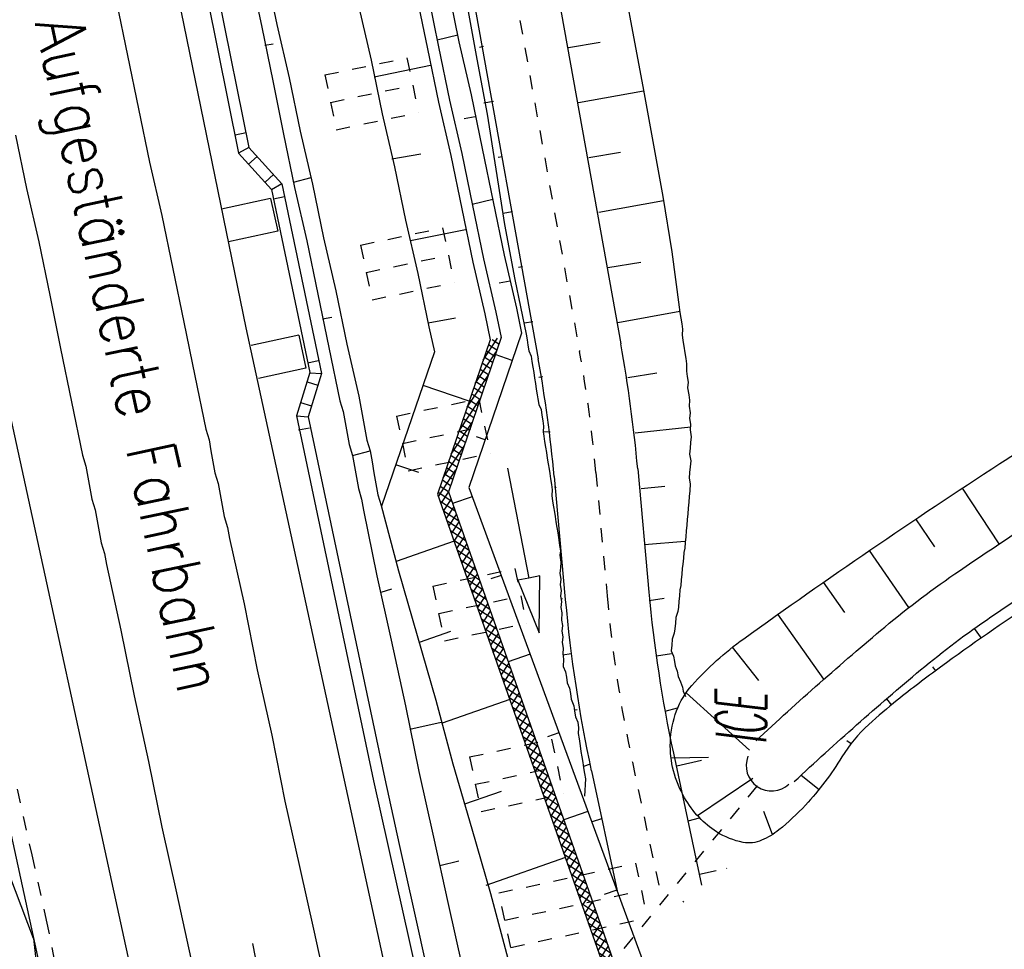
# Model space of a CAD drawing. Extents: x 447827 to 448299, y 438389 to 439851.
# Tile 43 of 116: x 448021 to 448056, y 439047 to 439080. Entities that reach past the tile are written whole.
import ezdxf

# ---------------------------------------------------------------- set-up
doc = ezdxf.new("R2010")
doc.units = 0
doc.header["$LTSCALE"] = 2
doc.header["$MEASUREMENT"] = 0
for name, pattern in [('ACAD_ISO03W100', [0.5, 0.25, -0.25]), ('ACAD_ISO05W100', [0.5, 0.25, -0.25]), ('ACAD_ISO10W100W', [0.5, 0.25, -0.25]), ('AUSGEZOGEN', [0]), ('PUNKTX2', [0.5, 0.25, -0.25]), ('STRICHLINIEX2', [0.5, 0.25, -0.25])]:
    doc.linetypes.add(name, pattern=pattern)
doc.layers.get('0').update_dxf_attribs({"linetype": 'AUSGEZOGEN'})
for name, color, linetype in [('ANMERKUNG', 7, 'CONTINUOUS'), ('BOESCHG', 250, 'AUSGEZOGEN'), ('DB-Bahnachse', 7, 'CONTINUOUS'), ('DB-Boeschungen', 15, 'CONTINUOUS'), ('DB-Durchlässe', 15, 'CONTINUOUS'), ('DB-Gleisachsen', 7, 'CONTINUOUS'), ('DB-GRABEN', 15, 'AUSGEZOGEN'), ('DB-HZV-Stützscheiben', 15, 'CONTINUOUS'), ('DB-Ingenieurbauwerke', 15, 'CONTINUOUS'), ('DB-Kabelanlagen', 15, 'CONTINUOUS'), ('DB-Tiefenentwässerung', 15, 'CONTINUOUS'), ('DB-Weg-Boeschungen', 15, 'CONTINUOUS'), ('DB-Wege', 15, 'CONTINUOUS'), ('FBRTOP', 250, 'AUSGEZOGEN'), ('MULDE', 250, 'AUSGEZOGEN'), ('SCHSYMBOL', 200, 'AUSGEZOGEN')]:
    doc.layers.add(name, color=color, linetype=linetype)
doc.styles.add('ROMANS', font='romans.shx', dxfattribs={"width": 0.8})

# ---------------------------------------------------------------- blocks, each defined once
blk = doc.blocks.new('DL')
at = {"color": 0}
blk.add_arc((-0.311, 0.025), 0.91, 282.5363, 77.4637, dxfattribs=at)
blk.add_point((0.597, 0.003), dxfattribs=at)
blk = doc.blocks.new('*X348')
at = {"color": 0, "linetype": 'ByBlock'}
for p, q in [((110633, -163972), (110636, -163969)), ((110633, -164290), (110837, -164086)), ((111294, -164751), (110633, -164091)), ((110787, -164454), (111038, -164204)), ((110988, -164572), (111238, -164321)), ((112062, -165201), (111102, -164241)), ((111188, -164689), (111439, -164439)), ((111389, -164807), (111640, -164556)), ((111590, -164924), (111840, -164674)), ((112617, -165438), (111870, -164691)), ((111790, -165042), (112041, -164791)), ((111991, -165159), (112242, -164909)), ((112192, -165277), (112442, -165026)), ((112392, -165395), (112643, -165144)), ((112617, -165488), (112844, -165261)), ((112830, -165651), (112617, -165438)), ((112682, -165185), (112638, -165141)), ((113598, -166101), (112682, -165185)), ((112794, -165630), (113044, -165379)), ((112593, -165512), (112617, -165488)), ((112994, -165747), (113245, -165496)), ((113195, -165865), (113446, -165614)), ((113396, -165982), (113620, -165758)), ((113620, -165804), (113406, -165591)), ((113620, -165758), (113647, -165731)), ((114366, -166551), (113620, -165804)), ((113596, -166100), (113622, -166074)), ((113622, -166074), (113847, -165849)), ((113797, -166217), (114048, -165966)), ((113998, -166335), (114249, -166084)), ((114625, -166491), (114174, -166040)), ((114198, -166452), (114449, -166201)), ((114399, -166570), (114624, -166345)), ((114624, -166345), (114650, -166319)), ((115134, -167001), (114625, -166491)), ((114626, -166661), (114851, -166437)), ((115751, -167299), (114942, -166490)), ((118133, -166972), (118598, -166508)), ((118829, -166877), (118476, -166524)), ((118844, -166573), (118756, -166486)), ((118844, -166580), (118967, -166457)), ((118871, -166871), (119336, -166406)), ((119389, -166800), (119036, -166447)), ((119240, -166820), (119704, -166356)), ((119668, -166762), (119316, -166409)), ((119844, -166619), (119596, -166371)), ((119608, -166770), (119843, -166535)), ((119843, -166535), (120073, -166305)), ((120228, -166685), (119875, -166332)), ((119977, -166719), (120442, -166254)), ((120508, -166646), (120155, -166294)), ((120346, -166669), (120811, -166204)), ((120787, -166608), (120435, -166255)), ((120841, -166343), (120715, -166217)), ((120715, -166618), (120843, -166490)), ((114600, -166687), (114626, -166661)), ((114800, -166805), (115051, -166554)), ((115001, -166922), (115252, -166672)), ((115202, -167040), (115453, -166789)), ((115603, -167275), (116016, -166862)), ((115920, -167276), (116385, -166811)), ((116311, -167222), (115958, -166870)), ((116591, -167184), (116238, -166831)), ((116289, -167225), (116754, -166761)), ((116870, -167146), (116518, -166793)), ((116658, -167175), (117123, -166710)), ((117150, -167107), (116798, -166755)), ((117027, -167124), (117491, -166659)), ((117430, -167069), (117077, -166716)), ((117710, -167030), (117357, -166678)), ((117395, -167074), (117860, -166609)), ((117990, -166992), (117637, -166639)), ((117764, -167023), (118229, -166558)), ((118269, -166954), (117917, -166601)), ((118549, -166915), (118197, -166563)), ((118502, -166922), (118844, -166580)), ((119109, -166838), (118844, -166573)), ((119948, -166723), (119844, -166619)), ((115402, -167158), (115653, -166907)), ((116031, -167261), (115678, -166908))]:
    blk.add_line(p, q, dxfattribs=at)
blk = doc.blocks.new('*X349')
at = {"color": 0, "linetype": 'ByBlock'}
for p, q in [((133691, -164779), (134089, -164381)), ((134217, -164764), (133865, -164412)), ((133993, -164795), (134457, -164331)), ((134497, -164726), (134145, -164374)), ((134362, -164745), (134826, -164280)), ((134777, -164688), (134425, -164335)), ((135018, -164610), (134704, -164297)), ((134730, -164694), (135015, -164410)), ((135013, -164287), (134984, -164258)), ((131051, -165192), (131507, -164736)), ((131699, -165110), (131347, -164758)), ((131411, -165150), (131876, -164685)), ((131979, -165072), (131627, -164719)), ((132046, -164820), (131906, -164681)), ((132046, -164833), (132244, -164634)), ((132149, -165048), (132613, -164584)), ((132539, -164995), (132186, -164642)), ((132818, -164956), (132466, -164604)), ((132517, -164998), (132982, -164533)), ((133098, -164918), (132746, -164566)), ((132886, -164947), (133351, -164483)), ((133378, -164880), (133026, -164527)), ((133255, -164897), (133548, -164603)), ((133658, -164841), (133305, -164489)), ((133548, -164603), (133720, -164432)), ((133938, -164803), (133585, -164450)), ((133624, -164846), (133691, -164779)), ((128460, -165555), (128925, -165090)), ((128829, -165504), (129294, -165039)), ((129181, -165456), (128829, -165103)), ((129461, -165417), (129108, -165065)), ((129198, -165453), (129663, -164989)), ((129741, -165379), (129388, -165026)), ((129567, -165403), (130031, -164938)), ((130021, -165341), (129668, -164988)), ((130049, -165050), (129948, -164950)), ((130300, -165302), (130049, -165050)), ((130051, -165237), (130400, -164888)), ((130580, -165264), (130228, -164911)), ((130304, -165302), (130769, -164837)), ((130860, -165225), (130507, -164873)), ((130673, -165251), (131046, -164878)), ((131049, -165097), (130787, -164834)), ((131046, -164878), (131138, -164786)), ((131140, -165187), (131049, -165097)), ((131420, -165149), (131067, -164796)), ((131780, -165099), (132046, -164833)), ((132259, -165033), (132046, -164820)), ((126085, -165703), (126343, -165444)), ((126247, -165859), (126712, -165394)), ((126663, -165801), (126311, -165449)), ((126943, -165763), (126590, -165410)), ((126616, -165808), (127081, -165343)), ((127083, -165585), (126870, -165372)), ((127084, -165658), (127450, -165293)), ((127502, -165686), (127150, -165334)), ((127354, -165707), (127818, -165242)), ((127782, -165648), (127430, -165295)), ((128062, -165609), (127709, -165257)), ((127723, -165656), (128187, -165191)), ((128342, -165571), (127989, -165218)), ((128091, -165605), (128556, -165141)), ((128622, -165533), (128269, -165180)), ((128901, -165494), (128549, -165142)), ((129936, -165352), (130051, -165237)), ((131042, -165200), (131051, -165192)), ((123297, -166264), (123761, -165799)), ((123865, -166186), (123513, -165833)), ((123666, -166213), (124130, -165748)), ((124145, -166147), (123792, -165795)), ((124034, -166162), (124499, -165698)), ((124425, -166109), (124072, -165756)), ((124705, -166070), (124352, -165718)), ((124403, -166112), (124868, -165647)), ((124984, -166032), (124632, -165679)), ((124772, -166061), (125085, -165748)), ((125086, -165815), (124912, -165641)), ((125085, -165748), (125237, -165596)), ((125264, -165993), (125086, -165815)), ((125141, -166010), (125606, -165546)), ((125544, -165955), (125191, -165603)), ((125824, -165917), (125471, -165564)), ((125510, -165960), (125974, -165495)), ((126086, -165861), (125751, -165526)), ((125878, -165909), (126085, -165703)), ((126083, -165539), (126031, -165487)), ((126383, -165840), (126083, -165539)), ((126985, -165757), (127084, -165658)), ((127223, -165725), (127083, -165585)), ((120843, -166490), (121180, -166153)), ((121347, -166531), (120994, -166179)), ((121084, -166567), (121548, -166103)), ((121627, -166493), (121274, -166140)), ((121453, -166517), (121917, -166052)), ((121907, -166454), (121554, -166102)), ((121821, -166466), (122286, -166001)), ((122186, -166416), (121834, -166063)), ((122466, -166378), (122114, -166025)), ((122190, -166415), (122655, -165951)), ((122746, -166339), (122393, -165987)), ((122559, -166365), (123024, -165900)), ((123026, -166301), (122673, -165948)), ((122928, -166314), (123393, -165849)), ((123306, -166262), (122953, -165910)), ((123585, -166224), (123233, -165871)), ((126103, -165878), (126086, -165861)), ((121067, -166570), (120841, -166343))]:
    blk.add_line(p, q, dxfattribs=at)

msp = doc.modelspace()

# ---------------------------------------------------------------- linework, layer by layer
at = {"layer": 'BOESCHG'}
for p, q in [((448056.031, 439061.413), (448054.716, 439063.41)), ((448053.721, 439061.304), (448053.05, 439062.303)), ((448052.796, 439059.133), (448051.395, 439061.181)), ((448050.507, 439058.958), (448049.749, 439060.045)), ((448049.763, 439056.572), (448048.113, 439058.893)), ((448055.137, 439058.384), (448055.379, 439058.037)), ((448047.436, 439056.526), (448046.494, 439057.719)), ((448053.645, 439057.019), (448053.754, 439056.872)), ((448044.833, 439056.084), (448047.097, 439054.035)), ((448051.995, 439055.864), (448052.172, 439055.647)), ((448050.584, 439054.381), (448050.733, 439054.266)), ((448044.294, 439053.758), (448045.63, 439053.778)), ((448045.239, 439051.688), (448047.221, 439053.028)), ((448048.95, 439053.142), (448049.587, 439052.628)), ((448047.921, 439051.014), (448047.611, 439051.842))]:
    msp.add_line(p, q, dxfattribs=at)
at = {"layer": 'BOESCHG', "flags": 128}
for points in [[(448061.177, 439072.749, -0.00203), (448056.732, 439099.478, -0.005112), (448055.119, 439110.115, -0.000048), (448051.131, 439138.373, 0.000047), (448047.023, 439167.493, 0.00076), (448045.396, 439178.889, 0.000316), (448041.424, 439206.29)], [(448038.556, 439204.391, -0.001345), (448043.05, 439177.807, -0.003377), (448044.74, 439167.201, -0.000035), (448049.078, 439138.729, -0.000035), (448053.46, 439109.94, -0.001648), (448055.054, 439099.229, -0.000664), (448058.888, 439072.61)]]:
    msp.add_lwpolyline(points, format="xyb", dxfattribs=at)
at = {"layer": 'BOESCHG'}
for points in [[(448045.042, 439056.348, -0.05499), (448046.892, 439058.018, -0.012312), (448056.053, 439064.283, -0.001854), (448062.29, 439068.294, -0.008601), (448063.652, 439069.13, -0.022645), (448067.512, 439071.179, -0.028643), (448070.714, 439072.479, -0.014509), (448072.174, 439072.929, -0.012092), (448073.952, 439073.376, -0.024831), (448074.951, 439073.55, -0.020613), (448076.168, 439073.649, -0.119581)], [(448069.436, 439065.391, 0.022809), (448067.422, 439065.015, 0.054909), (448066.617, 439064.731, 0.009197), (448063.812, 439063.314, 0.013907), (448062.002, 439062.292, 0.009559), (448057.312, 439059.346, 0.01288), (448053.933, 439057.005, 0.010725), (448052.382, 439055.819, 0.01565), (448051.364, 439054.951, 0.071405), (448050.406, 439053.793, -0.04946), (448049.1, 439052.066, -0.036914)], [(448049.1, 439052.066, -0.036914), (448048.148, 439051.178, -0.066926), (448047.532, 439050.806, -0.149836), (448046.871, 439050.732, -0.096262), (448045.921, 439051.108, -0.061835), (448045.295, 439051.628, -0.057583), (448044.773, 439052.329, -0.069138), (448044.381, 439053.293, -0.069622), (448044.268, 439054.32, -0.083936), (448044.492, 439055.442, -0.090752), (448045.042, 439056.348, -0.05499)]]:
    msp.add_lwpolyline(points, format="xyb", dxfattribs=at)
at = {"layer": 'DB-Bahnachse', "linetype": 'ACAD_ISO10W100W'}
msp.add_line((448029.321, 439047.11), (448030.709, 439040.722), dxfattribs=at)
at = {"layer": 'DB-Boeschungen', "linetype": 'Continuous'}
for p, q in [((448029.806, 439081.904), (448030.198, 439079.993)), ((448029.273, 439081.758), (448029.656, 439079.897)), ((448029.656, 439079.897), (448030.048, 439077.986)), ((448030.198, 439079.993), (448030.639, 439078.091)), ((448029.771, 439079.257), (448030.066, 439079.309)), ((448030.048, 439077.986), (448030.44, 439076.075)), ((448030.639, 439078.091), (448031.031, 439076.18)), ((448031.031, 439076.18), (448031.472, 439074.278)), ((448030.44, 439076.075), (448030.832, 439074.164)), ((448030.797, 439074.361), (448031.428, 439074.524)), ((448030.832, 439074.164), (448031.274, 439072.262)), ((448031.472, 439074.278), (448031.864, 439072.367)), ((448031.864, 439072.367), (448032.305, 439070.465)), ((448031.274, 439072.262), (448031.666, 439070.351)), ((448031.666, 439070.351), (448032.058, 439068.44)), ((448032.305, 439070.465), (448032.697, 439068.554)), ((448031.824, 439069.465), (448032.168, 439069.527)), ((448032.058, 439068.44), (448032.45, 439066.529)), ((448032.697, 439068.554), (448033.13, 439066.702)), ((448033.13, 439066.702), (448033.2, 439066.308)), ((448032.45, 439066.529), (448032.569, 439066.144)), ((448033.2, 439066.308), (448033.271, 439065.914)), ((448032.569, 439066.144), (448032.639, 439065.751)), ((448032.639, 439065.751), (448032.71, 439065.357)), ((448033.271, 439065.914), (448033.341, 439065.52)), ((448032.71, 439065.357), (448032.78, 439064.963)), ((448033.341, 439065.52), (448033.411, 439065.127)), ((448032.78, 439064.963), (448032.9, 439064.578)), ((448033.411, 439065.127), (448033.531, 439064.742)), ((448032.9, 439064.578), (448033.531, 439064.742)), ((448032.9, 439064.578), (448032.97, 439064.184)), ((448033.531, 439064.742), (448033.601, 439064.348)), ((448032.97, 439064.184), (448033.04, 439063.791)), ((448033.601, 439064.348), (448033.671, 439063.954)), ((448033.671, 439063.954), (448033.742, 439063.56)), ((448033.04, 439063.791), (448033.111, 439063.397)), ((448033.742, 439063.56), (448033.812, 439063.166)), ((448033.111, 439063.397), (448033.23, 439063.012)), ((448033.812, 439063.166), (448033.931, 439062.781)), ((448033.23, 439063.012), (448033.3, 439062.618)), ((448033.931, 439062.781), (448034.55, 439060.454)), ((448033.3, 439062.618), (448033.772, 439060.264)), ((448034.55, 439060.454), (448035.218, 439058.135)), ((448018.74, 439059.967), (448024.149, 439035.08)), ((448033.772, 439060.264), (448034.283, 439057.968)), ((448033.926, 439059.682), (448034.311, 439059.802)), ((448021.494, 439047.293), (448017.006, 439059.15)), ((448034.283, 439057.968), (448034.803, 439055.623)), ((448035.218, 439058.135), (448035.886, 439055.817)), ((448035.886, 439055.817), (448036.496, 439053.538)), ((448034.803, 439055.623), (448035.274, 439053.269)), ((448034.953, 439054.787), (448036.076, 439055.038)), ((448035.274, 439053.269), (448035.795, 439050.924)), ((448036.496, 439053.538), (448037.164, 439051.22)), ((448037.164, 439051.22), (448037.832, 439048.901)), ((448035.795, 439050.924), (448036.315, 439048.579)), ((448036.029, 439049.9), (448036.709, 439050.072)), ((448037.832, 439048.901), (448038.451, 439046.574)), ((448036.315, 439048.579), (448036.835, 439046.234)), ((448021.494, 439047.293), (448022.927, 439034.812))]:
    msp.add_line(p, q, dxfattribs=at)
at = {"layer": 'DB-Durchlässe', "linetype": 'STRICHLINIEX2'}
msp.add_line((448047.359, 439052.74), (448021.026, 439020.557), dxfattribs=at)
at = {"layer": 'DB-Durchlässe', "linetype": 'Continuous'}
msp.add_line((448044.725, 439048.593), (448044.756, 439048.63), dxfattribs=at)
at = {"layer": 'DB-Gleisachsen', "linetype": 'Continuous'}
for p, q in [((448024.467, 439080.798), (448024.859, 439078.888)), ((448024.859, 439078.888), (448025.251, 439076.977)), ((448025.251, 439076.977), (448025.643, 439075.066)), ((448020.847, 439076.038), (448021.239, 439074.127)), ((448025.643, 439075.066), (448026.084, 439073.164)), ((448021.239, 439074.127), (448021.681, 439072.225)), ((448026.084, 439073.164), (448026.476, 439071.253)), ((448021.681, 439072.225), (448022.073, 439070.314)), ((448026.476, 439071.253), (448026.868, 439069.342)), ((448022.073, 439070.314), (448022.465, 439068.403)), ((448026.868, 439069.342), (448027.26, 439067.431)), ((448022.465, 439068.403), (448022.857, 439066.493)), ((448027.26, 439067.431), (448027.652, 439065.52)), ((448022.857, 439066.493), (448023.249, 439064.582)), ((448027.652, 439065.52), (448027.772, 439065.135)), ((448027.772, 439065.135), (448027.842, 439064.742)), ((448023.249, 439064.582), (448023.368, 439064.197)), ((448027.842, 439064.742), (448027.912, 439064.348)), ((448023.368, 439064.197), (448023.439, 439063.803)), ((448027.912, 439064.348), (448027.983, 439063.954)), ((448027.983, 439063.954), (448028.102, 439063.569)), ((448023.439, 439063.803), (448023.509, 439063.409)), ((448028.102, 439063.569), (448028.173, 439063.175)), ((448023.509, 439063.409), (448023.579, 439063.015)), ((448028.173, 439063.175), (448028.243, 439062.782)), ((448023.579, 439063.015), (448023.699, 439062.63)), ((448028.243, 439062.782), (448028.313, 439062.388)), ((448023.699, 439062.63), (448023.769, 439062.237)), ((448023.769, 439062.237), (448023.839, 439061.843)), ((448028.313, 439062.388), (448028.433, 439062.003)), ((448023.839, 439061.843), (448023.91, 439061.449)), ((448028.433, 439062.003), (448028.503, 439061.609)), ((448023.91, 439061.449), (448024.029, 439061.064)), ((448028.503, 439061.609), (448029.023, 439059.264)), ((448024.029, 439061.064), (448024.1, 439060.67)), ((448024.1, 439060.67), (448024.62, 439058.325)), ((448029.023, 439059.264), (448029.495, 439056.91)), ((448024.62, 439058.325), (448025.091, 439055.971)), ((448029.495, 439056.91), (448030.015, 439054.565)), ((448025.091, 439055.971), (448025.611, 439053.626)), ((448030.015, 439054.565), (448030.486, 439052.211)), ((448025.611, 439053.626), (448026.082, 439051.273)), ((448030.486, 439052.211), (448031.006, 439049.866)), ((448026.082, 439051.273), (448026.603, 439048.927)), ((448031.006, 439049.866), (448031.527, 439047.521)), ((448026.603, 439048.927), (448027.123, 439046.582)), ((448031.527, 439047.521), (448032.047, 439045.176))]:
    msp.add_line(p, q, dxfattribs=at)
at = {"layer": 'DB-GRABEN', "linetype": 'Continuous'}
for p, q in [((448035.586, 439081.108), (448035.978, 439079.197)), ((448036.324, 439081.24), (448036.707, 439079.378)), ((448035.192, 439081.037), (448035.584, 439079.127)), ((448033.134, 439080.619), (448033.575, 439078.717)), ((448035.934, 439079.443), (448036.663, 439079.624)), ((448036.707, 439079.378), (448037.149, 439077.476)), ((448035.584, 439079.127), (448035.976, 439077.216)), ((448035.978, 439079.197), (448036.37, 439077.286)), ((448033.575, 439078.717), (448033.967, 439076.806)), ((448033.68, 439078.126), (448035.689, 439078.536)), ((448035.976, 439077.216), (448036.417, 439075.314)), ((448036.37, 439077.286), (448036.811, 439075.384)), ((448037.149, 439077.476), (448037.541, 439075.565)), ((448033.967, 439076.806), (448034.408, 439074.904)), ((448037.289, 439076.688), (448036.895, 439076.618)), ((448037.541, 439075.565), (448037.933, 439073.654)), ((448034.306, 439075.191), (448035.34, 439075.375)), ((448036.417, 439075.314), (448036.809, 439073.403)), ((448036.811, 439075.384), (448037.194, 439073.522)), ((448034.408, 439074.904), (448034.8, 439072.993)), ((448037.185, 439073.572), (448037.915, 439073.753)), ((448036.809, 439073.403), (448037.201, 439071.492)), ((448037.194, 439073.522), (448037.586, 439071.611)), ((448037.933, 439073.654), (448038.325, 439071.743)), ((448034.8, 439072.993), (448035.241, 439071.091)), ((448034.981, 439072.264), (448036.941, 439072.664)), ((448037.586, 439071.611), (448038.027, 439069.709)), ((448038.325, 439071.743), (448038.766, 439069.841)), ((448037.201, 439071.492), (448037.634, 439069.639)), ((448035.241, 439071.091), (448035.633, 439069.18)), ((448038.541, 439070.817), (448038.147, 439070.747)), ((448038.766, 439069.841), (448038.947, 439068.956)), ((448035.607, 439069.328), (448036.591, 439069.504)), ((448037.634, 439069.639), (448037.823, 439068.714)), ((448038.027, 439069.709), (448038.214, 439068.798)), ((448035.633, 439069.18), (448035.84, 439068.288)), ((448038.214, 439068.798), (448036.334, 439063.279)), ((448038.947, 439068.956), (448037.058, 439063.435)), ((448037.823, 439068.714), (448035.943, 439063.195)), ((448035.84, 439068.288), (448033.936, 439062.763)), ((448038.613, 439067.979), (448038.006, 439068.186)), ((448037.076, 439066.521), (448035.425, 439067.084)), ((448037.642, 439065.14), (448037.34, 439065.243)), ((448035.278, 439063.964), (448034.448, 439064.247)), ((448038.448, 439064.116), (448039.204, 439060.188)), ((448035.943, 439063.195), (448043.286, 439042.295)), ((448036.334, 439063.279), (448043.661, 439042.425)), ((448037.058, 439063.435), (448043.913, 439044.779)), ((448037.181, 439063.102), (448036.483, 439062.856)), ((448036.536, 439061.507), (448034.464, 439060.779)), ((448038.216, 439060.285), (448037.847, 439060.156)), ((448039.204, 439060.188), (448038.812, 439060.113)), ((448038.812, 439060.113), (448039.583, 439058.225)), ((448039.597, 439060.264), (448039.204, 439060.188)), ((448039.583, 439058.225), (448039.597, 439060.264)), ((448036.41, 439058.283), (448035.289, 439057.889)), ((448039.25, 439057.469), (448038.472, 439057.196)), ((448038.525, 439055.846), (448036.106, 439054.996)), ((448040.285, 439054.653), (448039.876, 439054.509)), ((448038.215, 439052.558), (448036.911, 439052.099)), ((448041.32, 439051.837), (448040.461, 439051.535)), ((448040.514, 439050.185), (448037.671, 439049.187)), ((448042.354, 439049.02), (448041.905, 439048.862))]:
    msp.add_line(p, q, dxfattribs=at)
at = {"layer": 'DB-HZV-Stützscheiben', "linetype": 'PUNKTX2'}
for p, q in [((448031.914, 439078.191), (448034.85, 439078.805)), ((448034.85, 439078.805), (448035.259, 439076.847)), ((448031.914, 439078.191), (448032.323, 439076.233)), ((448032.323, 439076.233), (448035.259, 439076.847)), ((448033.188, 439072.101), (448036.123, 439072.723)), ((448036.123, 439072.723), (448036.538, 439070.767)), ((448033.188, 439072.101), (448033.603, 439070.144)), ((448033.603, 439070.144), (448036.538, 439070.767)), ((448034.48, 439065.986), (448037.415, 439066.608)), ((448037.415, 439066.608), (448037.83, 439064.652)), ((448034.48, 439065.986), (448034.895, 439064.029)), ((448034.895, 439064.029), (448037.83, 439064.652)), ((448035.773, 439059.899), (448038.706, 439060.531)), ((448038.706, 439060.531), (448039.127, 439058.575)), ((448035.773, 439059.899), (448036.194, 439057.944)), ((448036.194, 439057.944), (448039.127, 439058.575)), ((448037.084, 439053.788), (448040.017, 439054.42)), ((448040.017, 439054.42), (448040.438, 439052.464)), ((448037.084, 439053.788), (448037.505, 439051.833)), ((448037.505, 439051.833), (448040.438, 439052.464)), ((448038.133, 439048.922), (448043.018, 439049.986)), ((448043.018, 439049.986), (448043.444, 439048.032)), ((448038.559, 439046.968), (448038.133, 439048.922)), ((448038.559, 439046.968), (448043.444, 439048.032))]:
    msp.add_line(p, q, dxfattribs=at)
at = {"layer": 'DB-HZV-Stützscheiben', "linetype": 'ACAD_ISO05W100'}
for p, q in [((448032.118, 439077.212), (448035.055, 439077.826)), ((448033.396, 439071.122), (448036.33, 439071.745)), ((448034.688, 439065.007), (448037.623, 439065.63)), ((448035.984, 439058.921), (448038.917, 439059.553)), ((448037.295, 439052.81), (448040.228, 439053.442)), ((448038.346, 439047.945), (448043.231, 439049.009))]:
    msp.add_line(p, q, dxfattribs=at)
at = {"layer": 'DB-Ingenieurbauwerke', "linetype": 'Continuous'}
for p, q in [((448021.727, 439105.199), (448029.087, 439069.144)), ((448029.972, 439073.775), (448028.213, 439073.393)), ((448029.972, 439073.775), (448030.227, 439072.602)), ((448030.227, 439072.602), (448028.468, 439072.22)), ((448029.087, 439069.144), (448036.688, 439034.163)), ((448030.983, 439068.878), (448029.284, 439068.508)), ((448030.983, 439068.878), (448031.237, 439067.705)), ((448031.237, 439067.705), (448029.541, 439067.336)), ((448020.378, 439067.309), (448027.996, 439032.248))]:
    msp.add_line(p, q, dxfattribs=at)
at = {"layer": 'DB-Kabelanlagen', "linetype": 'Continuous'}
for p, q in [((448026.587, 439086.561), (448028.827, 439075.398)), ((448026.972, 439086.68), (448029.194, 439075.591)), ((448028.702, 439076.053), (448029.095, 439076.13)), ((448029.194, 439075.591), (448028.825, 439075.399)), ((448030.379, 439074.299), (448029.194, 439075.591)), ((448030.009, 439074.097), (448028.827, 439075.398)), ((448029.49, 439075.277), (448029.187, 439075.001)), ((448029.776, 439074.354), (448030.079, 439074.629)), ((448030.009, 439074.097), (448030.373, 439074.305)), ((448030.009, 439074.097), (448031.38, 439067.547)), ((448030.379, 439074.299), (448031.796, 439067.505)), ((448030.082, 439073.759), (448030.473, 439073.844)), ((448031.304, 439067.885), (448031.68, 439067.97)), ((448031.38, 439067.547), (448030.894, 439065.992)), ((448031.796, 439067.505), (448031.312, 439065.955)), ((448031.375, 439067.531), (448031.796, 439067.505)), ((448031.277, 439067.216), (448031.668, 439067.094)), ((448031.043, 439066.468), (448031.435, 439066.348)), ((448030.894, 439065.992), (448033.659, 439052.93)), ((448030.895, 439065.994), (448031.312, 439065.955)), ((448031.312, 439065.955), (448034.053, 439053.001)), ((448031.362, 439065.557), (448030.969, 439065.479)), ((448033.659, 439052.93), (448034.179, 439050.585)), ((448034.053, 439053.001), (448034.573, 439050.655)), ((448034.179, 439050.585), (448034.7, 439048.24)), ((448034.573, 439050.655), (448035.093, 439048.31)), ((448034.7, 439048.24), (448035.22, 439045.895)), ((448035.093, 439048.31), (448035.614, 439045.965))]:
    msp.add_line(p, q, dxfattribs=at)
at = {"layer": 'DB-Tiefenentwässerung', "linetype": 'ACAD_ISO03W100'}
for p, q in [((448020.912, 439052.635), (448021.433, 439050.29)), ((448021.433, 439050.29), (448021.953, 439047.945)), ((448021.953, 439047.945), (448022.424, 439045.591))]:
    msp.add_line(p, q, dxfattribs=at)
at = {"layer": 'DB-Weg-Boeschungen', "linetype": 'Continuous'}
for p, q in [((448042.555, 439081.712), (448042.917, 439079.744)), ((448036.99, 439080.73), (448037.352, 439078.762)), ((448042.917, 439079.744), (448043.279, 439077.777)), ((448040.627, 439079.179), (448041.763, 439079.359)), ((448037.586, 439079.204), (448037.438, 439079.18)), ((448037.352, 439078.762), (448037.714, 439076.794)), ((448040.989, 439077.212), (448043.303, 439077.629)), ((448043.279, 439077.777), (448043.641, 439075.809)), ((448037.948, 439077.236), (448037.602, 439077.182)), ((448037.714, 439076.794), (448038.027, 439074.819)), ((448043.641, 439075.809), (448044.004, 439073.842)), ((448038.261, 439075.261), (448038.113, 439075.238)), ((448041.352, 439075.244), (448042.487, 439075.424)), ((448038.027, 439074.819), (448038.34, 439072.844)), ((448041.714, 439073.277), (448044.027, 439073.694)), ((448044.004, 439073.842), (448044.316, 439071.866)), ((448038.623, 439073.293), (448038.277, 439073.239)), ((448038.34, 439072.844), (448038.702, 439070.876)), ((448044.316, 439071.866), (448044.58, 439069.883)), ((448038.985, 439071.326), (448038.837, 439071.302)), ((448042.027, 439071.301), (448043.212, 439071.489)), ((448038.702, 439070.876), (448039.114, 439068.916)), ((448044.58, 439069.883), (448044.611, 439069.686)), ((448042.389, 439069.334), (448044.603, 439069.735)), ((448044.611, 439069.686), (448044.642, 439069.488)), ((448044.642, 439069.488), (448044.674, 439069.291)), ((448039.348, 439069.358), (448039.051, 439069.311)), ((448044.674, 439069.291), (448044.705, 439069.093)), ((448039.114, 439068.916), (448039.145, 439068.719)), ((448044.705, 439069.093), (448044.687, 439068.888)), ((448044.687, 439068.888), (448044.718, 439068.69)), ((448039.145, 439068.719), (448039.176, 439068.521)), ((448039.176, 439068.521), (448039.208, 439068.324)), ((448044.718, 439068.69), (448044.749, 439068.493)), ((448044.749, 439068.493), (448044.789, 439068.246)), ((448039.208, 439068.324), (448039.288, 439068.134)), ((448039.288, 439068.134), (448039.32, 439067.936)), ((448044.789, 439068.246), (448044.82, 439068.048)), ((448039.32, 439067.936), (448039.351, 439067.739)), ((448039.351, 439067.739), (448039.382, 439067.541)), ((448044.82, 439068.048), (448044.851, 439067.851)), ((448044.851, 439067.851), (448044.841, 439067.596)), ((448039.382, 439067.541), (448039.413, 439067.344)), ((448039.71, 439067.391), (448039.562, 439067.367)), ((448042.751, 439067.366), (448043.788, 439067.53)), ((448044.841, 439067.596), (448044.872, 439067.398)), ((448044.872, 439067.398), (448044.903, 439067.201)), ((448039.413, 439067.344), (448039.445, 439067.146)), ((448039.445, 439067.146), (448039.476, 439066.949)), ((448044.903, 439067.201), (448044.885, 439066.995)), ((448039.476, 439066.949), (448039.507, 439066.751)), ((448039.507, 439066.751), (448039.531, 439066.603)), ((448044.885, 439066.995), (448044.924, 439066.748)), ((448044.924, 439066.748), (448044.956, 439066.551)), ((448039.531, 439066.603), (448039.562, 439066.405)), ((448039.562, 439066.405), (448039.643, 439066.216)), ((448044.956, 439066.551), (448044.938, 439066.346)), ((448044.938, 439066.346), (448044.977, 439066.099)), ((448039.643, 439066.216), (448039.674, 439066.018)), ((448039.674, 439066.018), (448039.705, 439065.821)), ((448044.977, 439066.099), (448044.959, 439065.893)), ((448039.705, 439065.821), (448039.737, 439065.623)), ((448039.737, 439065.623), (448039.718, 439065.418)), ((448043.014, 439065.383), (448045.005, 439065.597)), ((448044.959, 439065.893), (448044.99, 439065.696)), ((448044.99, 439065.696), (448044.972, 439065.49)), ((448039.973, 439065.408), (448039.718, 439065.418)), ((448039.718, 439065.418), (448039.742, 439065.27)), ((448039.742, 439065.27), (448039.773, 439065.072)), ((448044.972, 439065.49), (448045.011, 439065.243)), ((448045.011, 439065.243), (448044.993, 439065.038)), ((448039.773, 439065.072), (448039.804, 439064.875)), ((448044.993, 439065.038), (448044.975, 439064.833)), ((448039.804, 439064.875), (448039.836, 439064.677)), ((448039.836, 439064.677), (448039.867, 439064.479)), ((448044.975, 439064.833), (448044.957, 439064.627)), ((448044.957, 439064.627), (448044.996, 439064.38)), ((448039.867, 439064.479), (448039.898, 439064.282)), ((448039.898, 439064.282), (448039.93, 439064.084)), ((448044.996, 439064.38), (448044.978, 439064.175)), ((448039.93, 439064.084), (448039.953, 439063.936)), ((448039.953, 439063.936), (448039.984, 439063.739)), ((448044.959, 439063.97), (448044.941, 439063.764)), ((448044.978, 439064.175), (448044.959, 439063.97)), ((448039.984, 439063.739), (448040.016, 439063.541)), ((448040.016, 439063.541), (448040.047, 439063.344)), ((448044.941, 439063.764), (448044.973, 439063.567)), ((448044.973, 439063.567), (448044.962, 439063.312)), ((448040.047, 439063.344), (448040.029, 439063.138)), ((448040.029, 439063.138), (448040.06, 439062.941)), ((448040.187, 439063.416), (448040.13, 439063.458)), ((448043.228, 439063.392), (448044.076, 439063.475)), ((448044.962, 439063.312), (448044.944, 439063.107)), ((448040.06, 439062.941), (448040.091, 439062.743)), ((448044.926, 439062.901), (448044.908, 439062.696)), ((448044.944, 439063.107), (448044.926, 439062.901)), ((448040.091, 439062.743), (448040.123, 439062.546)), ((448040.123, 439062.546), (448040.146, 439062.398)), ((448044.89, 439062.491), (448044.872, 439062.285)), ((448044.908, 439062.696), (448044.89, 439062.491)), ((448040.146, 439062.398), (448040.177, 439062.2)), ((448040.177, 439062.2), (448040.209, 439062.002)), ((448044.854, 439062.08), (448044.836, 439061.875)), ((448044.872, 439062.285), (448044.854, 439062.08)), ((448040.209, 439062.002), (448040.24, 439061.805)), ((448040.24, 439061.805), (448040.279, 439061.558)), ((448044.836, 439061.875), (448044.817, 439061.669)), ((448040.279, 439061.558), (448040.31, 439061.36)), ((448040.344, 439061.467), (448040.295, 439061.459)), ((448043.344, 439061.385), (448044.792, 439061.513)), ((448044.799, 439061.464), (448044.781, 439061.258)), ((448044.817, 439061.669), (448044.799, 439061.464)), ((448040.31, 439061.36), (448040.342, 439061.163)), ((448040.342, 439061.163), (448040.316, 439061.007)), ((448044.755, 439061.102), (448044.737, 439060.897)), ((448044.781, 439061.258), (448044.755, 439061.102)), ((448040.316, 439061.007), (448040.355, 439060.76)), ((448040.355, 439060.76), (448040.337, 439060.555)), ((448044.719, 439060.692), (448044.693, 439060.536)), ((448044.737, 439060.897), (448044.719, 439060.692)), ((448040.337, 439060.555), (448040.319, 439060.349)), ((448040.319, 439060.349), (448040.35, 439060.152)), ((448044.675, 439060.33), (448044.657, 439060.125)), ((448044.693, 439060.536), (448044.675, 439060.33)), ((448040.35, 439060.152), (448040.332, 439059.946)), ((448044.657, 439060.125), (448044.639, 439059.92)), ((448040.332, 439059.946), (448040.363, 439059.749)), ((448040.363, 439059.749), (448040.345, 439059.543)), ((448044.613, 439059.764), (448044.595, 439059.558)), ((448044.639, 439059.92), (448044.613, 439059.764)), ((448040.345, 439059.543), (448040.376, 439059.346)), ((448040.376, 439059.346), (448040.358, 439059.141)), ((448040.361, 439059.445), (448040.41, 439059.453)), ((448043.508, 439059.386), (448044.052, 439059.472)), ((448044.577, 439059.353), (448044.559, 439059.148)), ((448044.595, 439059.558), (448044.577, 439059.353)), ((448040.358, 439059.141), (448040.389, 439058.943)), ((448040.389, 439058.943), (448040.379, 439058.688)), ((448044.533, 439058.992), (448044.465, 439058.779)), ((448044.559, 439059.148), (448044.533, 439058.992)), ((448040.379, 439058.688), (448040.41, 439058.491)), ((448044.447, 439058.573), (448044.429, 439058.368)), ((448044.465, 439058.779), (448044.447, 439058.573)), ((448040.41, 439058.491), (448040.392, 439058.285)), ((448040.392, 439058.285), (448040.424, 439058.088)), ((448044.403, 439058.212), (448044.336, 439057.999)), ((448044.429, 439058.368), (448044.403, 439058.212)), ((448040.424, 439058.088), (448040.405, 439057.883)), ((448040.405, 439057.883), (448040.437, 439057.685)), ((448044.336, 439057.999), (448044.318, 439057.793)), ((448040.437, 439057.685), (448040.419, 439057.48)), ((448044.318, 439057.793), (448044.299, 439057.588)), ((448044.299, 439057.588), (448044.38, 439057.398)), ((448040.419, 439057.48), (448040.45, 439057.282)), ((448040.723, 439057.477), (448040.426, 439057.43)), ((448040.45, 439057.282), (448040.44, 439057.027)), ((448043.772, 439057.403), (448044.315, 439057.489)), ((448044.38, 439057.398), (448044.411, 439057.201)), ((448044.411, 439057.201), (448044.435, 439057.053)), ((448040.44, 439057.027), (448040.52, 439056.838)), ((448040.52, 439056.838), (448040.552, 439056.64)), ((448044.435, 439057.053), (448044.516, 439056.863)), ((448044.516, 439056.863), (448044.547, 439056.665)), ((448040.552, 439056.64), (448040.583, 439056.443)), ((448040.583, 439056.443), (448040.664, 439056.253)), ((448044.547, 439056.665), (448044.627, 439056.476)), ((448044.627, 439056.476), (448044.708, 439056.286)), ((448040.664, 439056.253), (448040.695, 439056.055)), ((448044.708, 439056.286), (448044.732, 439056.138)), ((448044.732, 439056.138), (448044.812, 439055.948)), ((448040.695, 439056.055), (448040.726, 439055.858)), ((448040.726, 439055.858), (448040.815, 439055.619)), ((448040.815, 439055.619), (448040.846, 439055.421)), ((448040.838, 439055.47), (448040.937, 439055.486)), ((448040.846, 439055.421), (448040.877, 439055.224)), ((448044.085, 439055.428), (448044.521, 439055.548)), ((448040.877, 439055.224), (448040.958, 439055.034)), ((448040.958, 439055.034), (448040.989, 439054.836)), ((448040.989, 439054.836), (448040.971, 439054.631)), ((448040.971, 439054.631), (448041.002, 439054.433)), ((448041.002, 439054.433), (448041.041, 439054.186)), ((448041.041, 439054.186), (448041.073, 439053.989)), ((448041.073, 439053.989), (448041.104, 439053.791)), ((448041.104, 439053.791), (448041.135, 439053.594)), ((448044.496, 439053.468), (448045.386, 439053.672)), ((448041.135, 439053.594), (448041.166, 439053.396)), ((448041.398, 439053.534), (448041.159, 439053.446)), ((448041.166, 439053.396), (448041.198, 439053.199)), ((448041.229, 439053.001), (448041.193, 439052.383)), ((448041.198, 439053.199), (448041.229, 439053.001)), ((448041.809, 439051.574), (448041.471, 439051.47)), ((448044.908, 439051.508), (448045.31, 439051.607)), ((448046.282, 439049.802), (448046.291, 439049.804)), ((448045.312, 439049.598), (448045.906, 439049.723))]:
    msp.add_line(p, q, dxfattribs=at)
at = {"layer": 'DB-Wege', "linetype": 'Continuous'}
for p, q in [((448031.157, 439131.587), (448042.497, 439068.566)), ((448028.204, 439131.056), (448039.545, 439068.035)), ((448043.101, 439064.098), (448043.501, 439059.69)), ((448040.113, 439063.827), (448040.513, 439059.419)), ((448044.377, 439053.919), (448045.387, 439049.2)), ((448041.443, 439053.291), (448042.362, 439049.001))]:
    msp.add_line(p, q, dxfattribs=at)
at = {"layer": 'DB-Wege', "linetype": 'ACAD_ISO05W100'}
for p, q in [((448029.681, 439131.321), (448041.021, 439068.301)), ((448041.607, 439063.962), (448042.007, 439059.554)), ((448042.91, 439053.605), (448043.917, 439048.9))]:
    msp.add_line(p, q, dxfattribs=at)
at = {"layer": 'DB-Wege', "linetype": 'Continuous'}
for centre, major_axis, start_param, end_param in [((447991.811, 439059.445), (-10.278, 50.464), 4.601926, 4.689509), ((447991.811, 439059.445), (-9.737, 47.513), 4.600707, 4.68829), ((448091.802, 439064.071), (-9.712, 47.518), 1.459646, 1.580074), ((448091.802, 439064.071), (-10.308, 50.458), 1.459745, 1.580173)]:
    msp.add_ellipse(centre, major_axis=major_axis, ratio=1, start_param=start_param, end_param=end_param, dxfattribs=at)
at = {"layer": 'DB-Wege', "linetype": 'ACAD_ISO05W100'}
for centre, major_axis, start_param, end_param in [((447991.811, 439059.445), (-10.001, 48.99), 4.601467, 4.68905), ((448091.802, 439064.071), (-10.004, 48.989), 1.459818, 1.580245)]:
    msp.add_ellipse(centre, major_axis=major_axis, ratio=1, start_param=start_param, end_param=end_param, dxfattribs=at)
at = {"layer": 'FBRTOP'}
for points in [[(448034.372, 439384.926, -0.000001), (448050.087, 439286.169, -0.000002), (448057.944, 439236.79), (448081.515, 439088.654, 0.000001), (448091.337, 439026.931, -0.000001), (448101.158, 438965.207, -0.000001), (448105.087, 438940.518, 0.000002), (448109.015, 438915.828, 0.000007), (448110.98, 438903.483, -0.000017)], [(448068.197, 439390.308, -0.000001), (448083.912, 439291.551, -0.000002), (448091.769, 439242.172), (448115.34, 439094.036, 0.000001), (448125.161, 439032.313, -0.000001), (448134.983, 438970.589, -0.000001), (448138.911, 438945.9, 0.000002), (448142.84, 438921.21, 0.000007), (448144.804, 438908.866, -0.000017)]]:
    msp.add_lwpolyline(points, format="xyb", dxfattribs=at)
at = {"layer": 'MULDE', "flags": 128}
msp.add_lwpolyline([(448047.332, 439054.368, -0.013499), (448051.936, 439058.437, -0.025327), (448054.609, 439060.453, -0.003995), (448062.31, 439065.581, -0.021727), (448063.845, 439066.493, -0.012099), (448066.636, 439067.905, -0.03824), (448067.689, 439068.311, -0.006009), (448068.14, 439068.44, -0.000652), (448072.096, 439069.518, -0.004093), (448073.948, 439070.004, -0.00249), (448076.985, 439070.758, -0.00249)], format="xyb", dxfattribs=at)
at = {"layer": 'MULDE'}
msp.add_lwpolyline([(448048.696, 439052.906, -0.013499), (448053.219, 439056.903, -0.025327), (448055.731, 439058.797, -0.003995), (448063.405, 439063.907, -0.021727), (448064.791, 439064.731, -0.012099), (448067.495, 439066.099, -0.03824), (448068.263, 439066.395, -0.006009), (448068.668, 439066.511, -0.000381), (448070.977, 439067.142, -0.004093)], format="xyb", dxfattribs=at)

# ---------------------------------------------------------------- block references
at = {"layer": 'DB-GRABEN', "linetype": 'Continuous', "xscale": 0.001000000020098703, "yscale": 0.0009999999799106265, "zscale": 0.001, "rotation": 281.5433552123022}
for name in ['*X348', '*X349']:
    msp.add_blockref(name, (448176.724, 439210.001), dxfattribs=at)
at = {"layer": 'SCHSYMBOL', "rotation": 235.6838472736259}
msp.add_blockref('DL', (448047.693, 439053.235), dxfattribs=at)

# ---------------------------------------------------------------- texts
at = {"layer": 'ANMERKUNG', "style": 'ROMANS', "oblique": 7, "width": 0.5}
msp.add_text('ICE', height=1.8, rotation=90, dxfattribs=at).set_placement((448047.693, 439054.235))
at = {"layer": 'DB-Ingenieurbauwerke', "linetype": 'Continuous', "style": 'ROMANS', "oblique": 0, "width": 0.8334}
msp.add_text('Aufgeständerte Fahrbahn', height=1.75, rotation=282.0534, dxfattribs=at).set_placement((448021.541, 439080.055))

doc.saveas('drawing.dxf')
